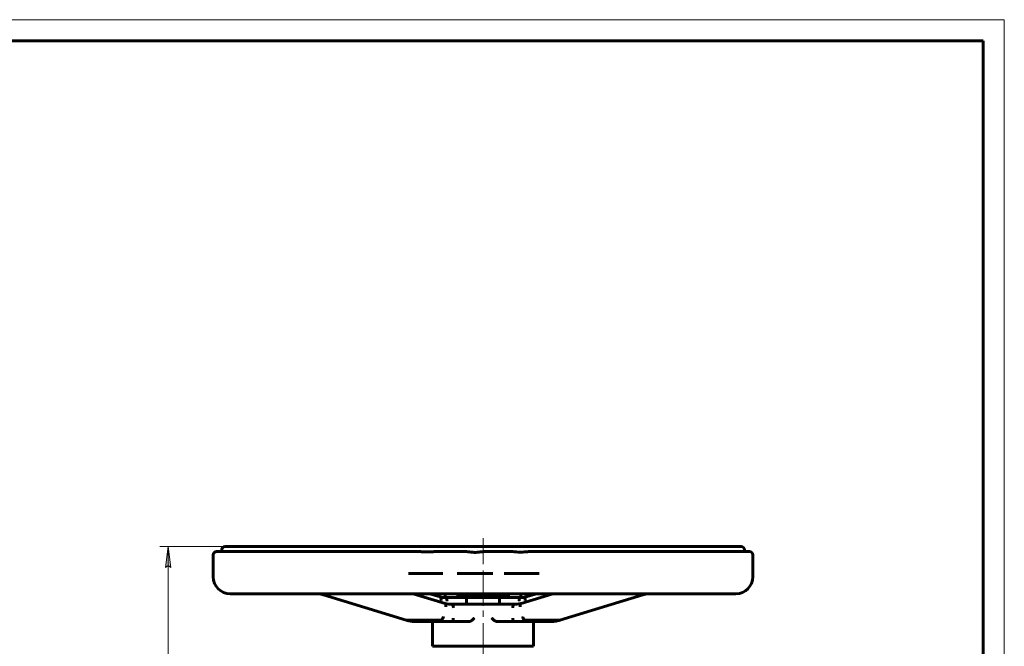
# Model space of a CAD drawing. Header units: millimetres. Extents: x 0 to 594, y 0 to 420.
# Tile 7 of 7: x 360 to 594, y 271 to 420. Entities that reach past the tile are written whole.
import ezdxf

# ---------------------------------------------------------------- set-up
doc = ezdxf.new("R2010")
doc.units = ezdxf.units.MM
for name, pattern in [('K5LT_AXLED', [12, 7.5, -1.5, 1.5, -1.5]), ('K5LT_BASIC', [0]), ('K5LT_THIN', [0])]:
    doc.linetypes.add(name, pattern=pattern)
doc.layers.add('Системный слой', color=7, linetype='Continuous')
doc.layers.add('Системный слой (1)', color=7, linetype='Continuous', true_color=0x6c6c6c)
doc.styles.add('KDIMTEXTSTYLE', font='txt', dxfattribs={"width": 0.96, "oblique": 15, "height": 5})
doc.styles.add('KTEXTSTYLE', font='txt', dxfattribs={"width": 0.96, "height": 5})
doc.dimstyles.new('KDIMSTYLE (0.40)', dxfattribs={"dimtxt": 5, "dimasz": 1, "dimexe": 2, "dimexo": 0, "dimgap": 1, "dimtad": 1, "dimlfac": 2.5, "dimtxsty": 'KDIMTEXTSTYLE', "dimsah": 1, "dimcen": 0, "dimdle": 1, "dimadec": 0, "dimazin": 0, "dimtfac": 0.667, "dimtmove": 0, "dimatfit": 3, "dimfxl": 1, "dimtvp": 1, "dimtolj": 1, "dimtzin": 0, "dimarcsym": 0})

# ---------------------------------------------------------------- blocks, each defined once
blk = doc.blocks.new('U41')
at = {"layer": 'Системный слой (1)', "color": 143, "linetype": 'K5LT_BASIC', "lineweight": 60, "true_color": 0x33acca}
for p, q in [((461.32, 281.5), (461.76, 281.4)), ((461.76, 281.4), (462.2, 281.34)), ((462.2, 281.34), (462.65, 281.32))]:
    blk.add_line(p, q, dxfattribs=at)
blk = doc.blocks.new('U42')
at = {"layer": 'Системный слой (1)', "color": 143, "linetype": 'K5LT_BASIC', "lineweight": 60, "true_color": 0x33acca}
for p, q in [((479.15, 281.11), (479.16, 281.19)), ((479.15, 281.07), (479.15, 281.11)), ((479.15, 281.04), (479.15, 281.07)), ((479.15, 281.03), (479.15, 281.04)), ((479.15, 280.93), (479.15, 281.03)), ((479.15, 281.03), (479.15, 281.03)), ((479.16, 280.83), (479.15, 280.93)), ((479.16, 281.19), (479.18, 281.28)), ((479.17, 280.78), (479.16, 280.83)), ((479.18, 280.76), (479.17, 280.78)), ((479.18, 281.28), (479.19, 281.29)), ((479.18, 281.28), (479.18, 281.28)), ((479.18, 280.74), (479.18, 280.76)), ((479.18, 280.73), (479.18, 280.74)), ((479.18, 280.74), (479.18, 280.74)), ((479.18, 280.73), (479.18, 280.73)), ((479.19, 281.31), (479.2, 281.34)), ((479.19, 281.29), (479.19, 281.31)), ((479.2, 281.34), (479.24, 281.39)), ((479.24, 281.39), (479.28, 281.44)), ((479.28, 281.45), (479.29, 281.46)), ((479.28, 281.44), (479.28, 281.45)), ((479.28, 281.44), (479.28, 281.44)), ((479.29, 281.46), (479.31, 281.47)), ((479.31, 281.47), (479.34, 281.49)), ((479.34, 281.49), (479.36, 281.49)), ((479.36, 281.49), (479.36, 281.5)), ((479.36, 281.5), (479.37, 281.5)), ((479.36, 281.49), (479.36, 281.49))]:
    blk.add_line(p, q, dxfattribs=at)
blk = doc.blocks.new('U43')
at = {"layer": 'Системный слой (1)', "color": 143, "linetype": 'K5LT_BASIC', "lineweight": 60, "true_color": 0x33acca}
for p, q in [((479.53, 282.92), (479.86, 282.94)), ((479.86, 282.94), (480.19, 282.98)), ((480.19, 282.98), (480.51, 283.04))]:
    blk.add_line(p, q, dxfattribs=at)
blk = doc.blocks.new('U44')
at = {"layer": 'Системный слой (1)', "color": 143, "linetype": 'K5LT_BASIC', "lineweight": 60, "true_color": 0x33acca}
for p, q in [((508.27, 283.53), (508.21, 283.51)), ((508.59, 283.63), (508.27, 283.53)), ((508.84, 283.7), (508.59, 283.63)), ((508.96, 283.74), (508.84, 283.7)), ((509.02, 283.75), (508.96, 283.74)), ((509.05, 283.76), (509.02, 283.75)), ((509.07, 283.77), (509.05, 283.76)), ((509.08, 283.77), (509.07, 283.77)), ((509.09, 283.77), (509.08, 283.77)), ((509.1, 283.78), (509.09, 283.77)), ((509.11, 283.78), (509.1, 283.78)), ((509.1, 283.78), (509.1, 283.78)), ((509.12, 283.78), (509.11, 283.78)), ((509.11, 283.78), (509.11, 283.78)), ((509.13, 283.79), (509.12, 283.78)), ((509.12, 283.78), (509.12, 283.78)), ((509.15, 283.79), (509.13, 283.79)), ((509.19, 283.8), (509.15, 283.79))]:
    blk.add_line(p, q, dxfattribs=at)
blk = doc.blocks.new('U45')
at = {"layer": 'Системный слой (1)', "color": 143, "linetype": 'K5LT_BASIC', "lineweight": 60, "true_color": 0x33acca}
for p, q in [((460.17, 283.04), (460.49, 282.98)), ((460.49, 282.98), (460.82, 282.94)), ((460.82, 282.94), (461.15, 282.92))]:
    blk.add_line(p, q, dxfattribs=at)
blk = doc.blocks.new('U46')
at = {"layer": 'Системный слой (1)', "color": 143, "linetype": 'K5LT_BASIC', "lineweight": 60, "true_color": 0x33acca}
for p, q in [((418.91, 293.8), (407.14, 293.8)), ((452.9, 293.8), (418.91, 293.8))]:
    blk.add_line(p, q, dxfattribs=at)
blk = doc.blocks.new('U47')
at = {"layer": 'Системный слой (1)', "color": 143, "linetype": 'K5LT_BASIC', "lineweight": 60, "true_color": 0x33acca}
for p, q in [((477.41, 278), (477.41, 278.01)), ((477.41, 277.89), (477.41, 278)), ((477.41, 278), (477.41, 278)), ((477.42, 277.79), (477.41, 277.89)), ((477.43, 277.74), (477.42, 277.79)), ((477.43, 277.71), (477.43, 277.74)), ((477.44, 277.7), (477.43, 277.71)), ((477.44, 277.69), (477.44, 277.7)), ((477.46, 277.59), (477.44, 277.69)), ((477.49, 277.51), (477.46, 277.59)), ((477.51, 277.47), (477.49, 277.51)), ((477.51, 277.45), (477.51, 277.47)), ((477.52, 277.44), (477.51, 277.45)), ((477.56, 277.36), (477.52, 277.44)), ((477.52, 277.44), (477.52, 277.44)), ((477.61, 277.31), (477.56, 277.36)), ((477.63, 277.28), (477.61, 277.31)), ((477.64, 277.27), (477.63, 277.28)), ((477.65, 277.27), (477.64, 277.27)), ((477.64, 277.27), (477.64, 277.27)), ((477.79, 277.21), (477.65, 277.27)), ((477.8, 277.21), (477.79, 277.21))]:
    blk.add_line(p, q, dxfattribs=at)
blk = doc.blocks.new('U48')
at = {"layer": 'Системный слой (1)', "color": 143, "linetype": 'K5LT_BASIC', "lineweight": 60, "true_color": 0x33acca}
for p, q in [((488.55, 277.52), (488.53, 277.51)), ((488.56, 277.52), (488.55, 277.52)), ((488.58, 277.52), (488.56, 277.52)), ((488.59, 277.52), (488.58, 277.52))]:
    blk.add_line(p, q, dxfattribs=at)
blk = doc.blocks.new('U49')
at = {"layer": 'Системный слой (1)', "color": 143, "linetype": 'K5LT_BASIC', "lineweight": 60, "true_color": 0x33acca}
for p, q in [((463.27, 278.01), (463.27, 278)), ((463.27, 278), (463.27, 277.99)), ((463.27, 277.99), (463.27, 277.99)), ((463.27, 277.99), (463.27, 277.97)), ((463.27, 277.97), (463.27, 277.95)), ((462.94, 277.21), (462.88, 277.21)), ((462.88, 277.21), (462.88, 277.21)), ((462.98, 277.23), (462.94, 277.21)), ((463.01, 277.25), (462.98, 277.23)), ((463.02, 277.26), (463.01, 277.25)), ((463.03, 277.26), (463.02, 277.26)), ((463.08, 277.31), (463.03, 277.26)), ((463.03, 277.26), (463.03, 277.26)), ((463.12, 277.37), (463.08, 277.31)), ((463.14, 277.4), (463.12, 277.37)), ((463.15, 277.42), (463.14, 277.4)), ((463.16, 277.43), (463.15, 277.43)), ((463.15, 277.43), (463.15, 277.42)), ((463.19, 277.52), (463.16, 277.43)), ((463.22, 277.6), (463.19, 277.52)), ((463.23, 277.65), (463.22, 277.6)), ((463.24, 277.67), (463.23, 277.65)), ((463.26, 277.79), (463.24, 277.69)), ((463.24, 277.69), (463.24, 277.68)), ((463.24, 277.68), (463.24, 277.67)), ((463.27, 277.89), (463.26, 277.79)), ((463.27, 277.95), (463.27, 277.89))]:
    blk.add_line(p, q, dxfattribs=at)
blk = doc.blocks.new('U50')
at = {"layer": 'Системный слой (1)', "color": 143, "linetype": 'K5LT_BASIC', "lineweight": 60, "true_color": 0x33acca}
for p, q in [((452.1, 277.52), (452.09, 277.52)), ((452.11, 277.52), (452.1, 277.52)), ((452.13, 277.52), (452.11, 277.52)), ((452.15, 277.51), (452.13, 277.52))]:
    blk.add_line(p, q, dxfattribs=at)
blk = doc.blocks.new('U51')
at = {"layer": 'Системный слой (1)', "color": 143, "linetype": 'K5LT_BASIC', "lineweight": 60, "true_color": 0x33acca}
for p, q in [((431.49, 283.8), (431.82, 283.71)), ((431.82, 283.71), (432.15, 283.61)), ((432.15, 283.61), (432.47, 283.51)), ((432.47, 283.51), (432.47, 283.51)), ((432.47, 283.51), (432.47, 283.51)), ((432.47, 283.51), (432.47, 283.51)), ((432.47, 283.51), (432.47, 283.51)), ((432.47, 283.51), (432.47, 283.51)), ((432.47, 283.51), (432.47, 283.51)), ((432.47, 283.51), (432.47, 283.51)), ((432.47, 283.51), (432.47, 283.51)), ((432.47, 283.51), (432.47, 283.51)), ((432.47, 283.51), (432.47, 283.51))]:
    blk.add_line(p, q, dxfattribs=at)
blk = doc.blocks.new('U52')
at = {"layer": 'Системный слой (1)', "color": 143, "linetype": 'K5LT_BASIC', "lineweight": 60, "true_color": 0x33acca}
for p, q in [((478.03, 281.32), (478.38, 281.34)), ((478.38, 281.34), (478.83, 281.39)), ((478.83, 281.39), (479.27, 281.47)), ((479.27, 281.47), (479.36, 281.5))]:
    blk.add_line(p, q, dxfattribs=at)
blk = doc.blocks.new('U53')
at = {"layer": 'Системный слой (1)', "color": 143, "linetype": 'K5LT_BASIC', "lineweight": 60, "true_color": 0x33acca}
for p, q in [((514.45, 293.8), (483.45, 293.8)), ((533.54, 293.8), (514.45, 293.8))]:
    blk.add_line(p, q, dxfattribs=at)
blk = doc.blocks.new('U54')
at = {"layer": 'Системный слой (1)', "color": 143, "linetype": 'K5LT_BASIC', "lineweight": 60, "true_color": 0x33acca}
for p, q in [((461.31, 281.5), (461.31, 281.5)), ((461.31, 281.5), (461.32, 281.49)), ((461.32, 281.49), (461.32, 281.49)), ((461.32, 281.49), (461.4, 281.44)), ((461.4, 281.44), (461.41, 281.44)), ((461.41, 281.44), (461.41, 281.44)), ((461.41, 281.44), (461.42, 281.43)), ((461.42, 281.43), (461.43, 281.41)), ((461.43, 281.41), (461.46, 281.37)), ((461.46, 281.37), (461.5, 281.28)), ((461.5, 281.28), (461.5, 281.27)), ((461.5, 281.27), (461.5, 281.26)), ((461.5, 281.26), (461.51, 281.24)), ((461.52, 280.84), (461.5, 280.73)), ((461.5, 280.73), (461.5, 280.73)), ((461.5, 280.73), (461.5, 280.73)), ((461.51, 281.24), (461.51, 281.21)), ((461.51, 281.21), (461.53, 281.13)), ((461.53, 280.94), (461.52, 280.84)), ((461.53, 281.13), (461.53, 281.03)), ((461.53, 281.03), (461.53, 281.02)), ((461.53, 281.02), (461.53, 281.01)), ((461.53, 281.01), (461.53, 280.99)), ((461.53, 280.99), (461.53, 280.94))]:
    blk.add_line(p, q, dxfattribs=at)
blk = doc.blocks.new('D13')
at = {"layer": 'Системный слой (1)'}
for points in [[(396.29, 290), (395.63, 295), (394.97, 290), (395.63, 290.5)], [(395.63, 183), (396.29, 188), (395.63, 187.5), (394.97, 188)]]:
    blk.add_hatch(color=7, dxfattribs=at).paths.add_polyline_path(points)
at = {"layer": 'Системный слой (1)', "color": 7, "linetype": 'K5LT_THIN', "lineweight": 18, "true_color": 0xffffff}
for p, q in [((409.14, 295), (393.63, 295)), ((394.97, 290), (395.63, 295)), ((395.63, 295), (396.29, 290)), ((395.63, 290.5), (394.97, 290)), ((396.29, 290), (395.63, 290.5)), ((395.63, 183), (394.97, 188)), ((394.97, 188), (395.63, 187.5)), ((395.63, 187.5), (396.29, 188)), ((396.29, 188), (395.63, 183)), ((504.65, 183), (393.63, 183))]:
    blk.add_line(p, q, dxfattribs=at)
blk.add_wipeout([(394.63, 233.33), (387.25, 233.33), (387.25, 244.22), (394.63, 244.22)]).dxf.layer = 'Системный слой (1)'
blk.add_line((395.63, 295), (395.63, 183), dxfattribs=at)
at = {"layer": 'Системный слой (1)', "color": 7, "insert": (388.05, 233.33), "char_height": 5, "attachment_point": 1, "rotation": 90, "style": 'KTEXTSTYLE'}
blk.add_mtext('\\fArial|b0|c204|p34;\\H5.0;\\W1.000;\\Q15;\\fGOST Type AU|b0|i0|c204|p34;\\Q15;\\W0.960;280', dxfattribs=at)
blk = doc.blocks.new('KDIMARROW_01')
at = {"layer": 'Системный слой'}
blk.add_hatch(color=0, dxfattribs=at).paths.add_polyline_path([(0, 0), (-5, 0.66), (-4.5, 0), (-5, -0.66)])
at = {"layer": 'Системный слой', "color": 0, "linetype": 'K5LT_THIN', "lineweight": 18}
for p, q in [((-4.5, 0), (-5, 0.66)), ((-5, 0.66), (0, 0)), ((0, 0), (-5, -0.66)), ((-5, -0.66), (-4.5, 0))]:
    blk.add_line(p, q, dxfattribs=at)
at = {"layer": 'Системный слой (1)', "color": 0, "linetype": 'K5LT_THIN', "lineweight": 18}
blk.add_line((504.65, 183), (504.25, 183), dxfattribs=at)
blk = doc.blocks.new('U68')
at = {"color": 7, "linetype": 'K5LT_THIN', "lineweight": 18, "true_color": 0xffffff}
for p, q in [((0, 420), (594, 420)), ((594, 420), (594, 0))]:
    blk.add_line(p, q, dxfattribs=at)
at = {"color": 143, "linetype": 'K5LT_BASIC', "lineweight": 60, "true_color": 0x33acca}
for p, q in [((20, 415), (589, 415)), ((589, 415), (589, 5))]:
    blk.add_line(p, q, dxfattribs=at)

msp = doc.modelspace()

# ---------------------------------------------------------------- linework, layer by layer
at = {"layer": 'Системный слой (1)', "color": 30, "linetype": 'K5LT_AXLED', "lineweight": 18, "true_color": 0xff8000}
for p, q in [((470.3394, 291.8032), (470.3394, 297.0032)), ((470.3394, 281.8032), (470.3394, 295.0032)), ((470.3394, 280.9297), (470.3394, 285.3297)), ((470.3394, 269.3297), (470.3394, 282.5297)), ((470.3394, 213.0032), (470.3394, 273.3296))]:
    msp.add_line(p, q, dxfattribs=at)
at = {"layer": 'Системный слой (1)', "color": 143, "linetype": 'K5LT_BASIC', "lineweight": 60, "true_color": 0x33acca}
for p, q in [((531.5394, 295.0032), (409.1394, 295.0032)), ((523.705, 295.0032), (523.8278, 295.0032)), ((524.6772, 295.0032), (524.7525, 295.0032)), ((406.3394, 287.8032), (406.3394, 293.0032)), ((408.3394, 293.8032), (408.3394, 294.2032)), ((455.1723, 293.8032), (452.8971, 293.8032)), ((460.8799, 293.8032), (459.0739, 293.8032)), ((464.2454, 293.8032), (460.8799, 293.8032)), ((466.0863, 293.8032), (464.2454, 293.8032)), ((472.6426, 293.8032), (470.8682, 293.8032)), ((475.3158, 293.8032), (472.6426, 293.8032)), ((477.0742, 293.8032), (475.3158, 293.8032)), ((483.4547, 293.8032), (481.3795, 293.8032)), ((532.3394, 293.8032), (532.3394, 294.2032)), ((534.3394, 287.8032), (534.3394, 293.0032)), ((460.7601, 288.6032), (452.6763, 288.6032)), ((470.3394, 288.6032), (464.1683, 288.6032)), ((472.6717, 288.6032), (470.3394, 288.6032)), ((483.6207, 288.6032), (475.3788, 288.6032)), ((410.3394, 283.8032), (530.3394, 283.8032)), ((452.0932, 277.5229), (432.4715, 283.5117)), ((461.3192, 281.4939), (453.7531, 283.8032)), ((460.1733, 283.0408), (457.6753, 283.8032)), ((461.3789, 282.9297), (460.9181, 282.9297)), ((461.3394, 283.8032), (461.3394, 282.9297)), ((466.3667, 282.9297), (461.3789, 282.9297)), ((464.3394, 283.8032), (464.3394, 283.3297)), ((464.3394, 282.9297), (464.3394, 283.3297)), ((464.3394, 283.3297), (476.3394, 283.3297)), ((474.3121, 282.9297), (466.3667, 282.9297)), ((479.2998, 282.9297), (474.3121, 282.9297)), ((476.3394, 283.3297), (476.3394, 283.8032)), ((476.3394, 282.9297), (476.3394, 283.3297)), ((479.7607, 282.9297), (479.2998, 282.9297)), ((479.3394, 282.9297), (479.3394, 283.8032)), ((479.3596, 281.4939), (486.9257, 283.8032)), ((480.5055, 283.0408), (483.0034, 283.8032)), ((488.5856, 277.5229), (508.2072, 283.5117)), ((462.8789, 281.3297), (462.4168, 281.3297)), ((467.3085, 281.3297), (462.8789, 281.3297)), ((466.4112, 281.3297), (466.4112, 282.1297)), ((468.3873, 281.3297), (467.3085, 281.3297)), ((472.2914, 281.3297), (468.3873, 281.3297)), ((473.3703, 281.3297), (472.2914, 281.3297)), ((477.7998, 281.3297), (473.3703, 281.3297)), ((474.2676, 282.1297), (474.2676, 281.3297)), ((478.262, 281.3297), (477.7998, 281.3297)), ((452.1497, 277.5145), (460.3497, 277.5145)), ((462.6457, 277.2019), (454.4457, 277.2019)), ((458.3394, 271.3297), (458.3394, 277.2019)), ((462.8789, 277.2051), (466.8519, 277.2051)), ((473.8269, 277.2051), (477.7998, 277.2051)), ((486.2331, 277.2019), (478.0331, 277.2019)), ((480.329, 277.5145), (488.529, 277.5145)), ((482.3394, 271.3297), (482.3394, 277.2019)), ((458.3394, 271.3297), (482.3394, 271.3297))]:
    msp.add_line(p, q, dxfattribs=at)
for centre, radius, start, end in [((409.1394, 294.2032), 0.8, 90, 180), ((531.5394, 294.2032), 0.8, 0, 90), ((407.1394, 293.0032), 0.8, 90, 180), ((533.5394, 293.0032), 0.8, 0, 90), ((410.3394, 287.8032), 4, 180, 270), ((530.3394, 287.8032), 4, 270, 0)]:
    msp.add_arc(centre, radius, start, end, dxfattribs=at)
for centre, major_axis, start_param, end_param in [((432.7051, 284.2768), (-0.2335, -0.7652), 0, 0.00086009), ((507.9737, 284.2768), (-0.2335, 0.7652), 3.14073301, 3.14159265)]:
    msp.add_ellipse(centre, major_axis=major_axis, ratio=0.48339832, start_param=start_param, end_param=end_param, dxfattribs=at)
for points, knots in [([(455.1723, 293.8032), (455.184, 293.8032), (455.1957, 293.8032), (455.5676, 293.8013), (455.9455, 293.772), (456.6089, 293.7364), (456.8499, 293.7274), (457.3746, 293.7274), (457.616, 293.736), (458.2797, 293.7713), (458.6613, 293.801), (459.0466, 293.8032), (459.0602, 293.8032), (459.0739, 293.8032)], [2.831714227, 2.831714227, 2.831714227, 2.831714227, 2.839604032, 2.839604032, 3.083365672, 3.083365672, 3.242520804, 3.242520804, 3.398463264, 3.398463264, 3.628042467, 3.628042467, 3.636349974, 3.636349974, 3.636349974, 3.636349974]), ([(466.0863, 293.8032), (466.5292, 293.8032), (466.9939, 293.7402), (467.7235, 293.6577), (467.9841, 293.6322), (468.4868, 293.6162), (468.6999, 293.6202), (469.2649, 293.657), (469.5973, 293.7006), (470.0655, 293.7532), (470.201, 293.7675), (470.3394, 293.779)], [1.627133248, 1.627133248, 1.627133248, 1.627133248, 1.835542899, 1.835542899, 1.959791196, 1.959791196, 2.057937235, 2.057937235, 2.203000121, 2.203000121, 2.258703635, 2.258703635, 2.258703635, 2.258703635]), ([(477.0742, 293.8032), (477.4729, 293.8032), (477.8878, 293.7615), (478.5799, 293.7071), (478.8278, 293.6915), (479.3359, 293.6837), (479.5617, 293.6898), (480.1645, 293.7249), (480.5095, 293.761), (481.0204, 293.7946), (481.1989, 293.8032), (481.3795, 293.8032)], [1.578670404, 1.578670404, 1.578670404, 1.578670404, 1.751858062, 1.751858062, 1.861987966, 1.861987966, 1.959768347, 1.959768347, 2.105568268, 2.105568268, 2.177272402, 2.177272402, 2.177272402, 2.177272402]), ([(460.1733, 283.0408), (460.2034, 283.0316), (460.2313, 283.0149), (460.2966, 282.9524), (460.3288, 282.896), (460.3734, 282.7537), (460.3854, 282.6691), (460.3875, 282.4809), (460.3771, 282.3787), (460.3556, 282.274), (460.3553, 282.2725), (460.355, 282.271)], [-0.284671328, -0.284671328, -0.284671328, -0.284671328, -0.235935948, -0.235935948, -0.157814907, -0.157814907, -0.079671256, -0.079671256, 0, 0, 0.001152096, 0.001152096, 0.001152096, 0.001152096]), ([(461.3789, 282.9297), (461.431, 282.9297), (461.483, 282.9094), (461.581, 282.8303), (461.626, 282.7723), (461.7031, 282.626), (461.7344, 282.5391), (461.7795, 282.3455), (461.7924, 282.2405), (461.7948, 282.1328), (461.7948, 282.1312), (461.7949, 282.1297)], [-0.314045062, -0.314045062, -0.314045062, -0.314045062, -0.235935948, -0.235935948, -0.157814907, -0.157814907, -0.079671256, -0.079671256, 0, 0, 0.001152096, 0.001152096, 0.001152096, 0.001152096]), ([(466.4112, 282.1297), (466.4112, 282.2235), (466.4101, 282.3158), (466.4058, 282.4943), (466.4026, 282.5773), (466.3947, 282.7285), (466.3899, 282.7924), (466.3818, 282.8687), (466.3787, 282.8912), (466.3726, 282.9217), (466.3696, 282.9295), (466.3668, 282.9297), (466.3668, 282.9297), (466.3667, 282.9297)], [0, 0, 0, 0, 0.070322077, 0.070322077, 0.144390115, 0.144390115, 0.226924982, 0.226924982, 0.279825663, 0.279825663, 0.333458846, 0.333458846, 0.334171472, 0.334171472, 0.334171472, 0.334171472]), ([(474.3121, 282.9297), (474.312, 282.9297), (474.312, 282.9297), (474.3092, 282.9295), (474.3062, 282.9217), (474.3001, 282.8912), (474.297, 282.8687), (474.2889, 282.7924), (474.2841, 282.7285), (474.2761, 282.5773), (474.273, 282.4943), (474.2687, 282.3158), (474.2676, 282.2235), (474.2676, 282.1297)], [-0.00071541, -0.00071541, -0.00071541, -0.00071541, 0, 0, 0.053842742, 0.053842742, 0.10695012, 0.10695012, 0.189807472, 0.189807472, 0.264164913, 0.264164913, 0.334761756, 0.334761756, 0.334761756, 0.334761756]), ([(478.8839, 282.1297), (478.884, 282.1312), (478.884, 282.1328), (478.8864, 282.2405), (478.8993, 282.3455), (478.9444, 282.5391), (478.9757, 282.626), (479.0528, 282.7723), (479.0978, 282.8303), (479.1958, 282.9094), (479.2478, 282.9297), (479.2998, 282.9297)], [-0.315193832, -0.315193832, -0.315193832, -0.315193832, -0.314041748, -0.314041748, -0.234371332, -0.234371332, -0.156228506, -0.156228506, -0.07810829, -0.07810829, 0, 0, 0, 0]), ([(480.3238, 282.271), (480.3235, 282.2725), (480.3232, 282.274), (480.302, 282.3768), (480.2916, 282.477), (480.2929, 282.6641), (480.3045, 282.7491), (480.3483, 282.8925), (480.3802, 282.9496), (480.4458, 283.0139), (480.4745, 283.0313), (480.5055, 283.0408)], [-0.629036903, -0.629036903, -0.629036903, -0.629036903, -0.627884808, -0.627884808, -0.54971829, -0.54971829, -0.47156008, -0.47156008, -0.393422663, -0.393422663, -0.343224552, -0.343224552, -0.343224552, -0.343224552]), ([(462.8789, 281.3297), (462.931, 281.3297), (462.9829, 281.3094), (463.0806, 281.2303), (463.1253, 281.1723), (463.2018, 281.026), (463.2327, 280.939), (463.277, 280.7455), (463.2894, 280.6405), (463.2914, 280.5328), (463.2914, 280.5313), (463.2914, 280.5297)], [-0.31402163, -0.31402163, -0.31402163, -0.31402163, -0.23590476, -0.23590476, -0.157780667, -0.157780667, -0.079642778, -0.079642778, 0, 0, 0.001159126, 0.001159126, 0.001159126, 0.001159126]), ([(477.3873, 280.5297), (477.3874, 280.5313), (477.3874, 280.5328), (477.3893, 280.6405), (477.4018, 280.7455), (477.4461, 280.939), (477.477, 281.026), (477.5534, 281.1723), (477.5982, 281.2303), (477.6959, 281.3094), (477.7478, 281.3297), (477.7998, 281.3297)], [-0.315178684, -0.315178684, -0.315178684, -0.315178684, -0.314019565, -0.314019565, -0.234377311, -0.234377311, -0.156239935, -0.156239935, -0.078116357, -0.078116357, 0, 0, 0, 0]), ([(460.9187, 278.2904), (460.9184, 278.2889), (460.9181, 278.2873), (460.895, 278.1829), (460.862, 278.0811), (460.7799, 277.8935), (460.732, 277.8091), (460.6269, 277.6672), (460.5708, 277.611), (460.4577, 277.5343), (460.4018, 277.5145), (460.3497, 277.5145)], [-0.001203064, -0.001203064, -0.001203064, -0.001203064, 0, 0, 0.079579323, 0.079579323, 0.157711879, 0.157711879, 0.235838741, 0.235838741, 0.313962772, 0.313962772, 0.313962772, 0.313962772]), ([(468.2479, 278.0051), (468.2473, 278.0045), (468.2468, 278.0039), (468.1209, 277.8718), (467.9214, 277.6538), (467.6553, 277.4589), (467.6157, 277.4316), (467.5731, 277.4052)], [-0.000632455, -0.000632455, -0.000632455, -0.000632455, 0, 0, 0.137182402, 0.137182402, 0.158988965, 0.158988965, 0.158988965, 0.158988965]), ([(473.1057, 277.4052), (473.0631, 277.4316), (473.0235, 277.4589), (472.7574, 277.6538), (472.5579, 277.8718), (472.432, 278.0039), (472.4315, 278.0045), (472.4309, 278.0051)], [0.664516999, 0.664516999, 0.664516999, 0.664516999, 0.686324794, 0.686324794, 0.823513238, 0.823513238, 0.824145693, 0.824145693, 0.824145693, 0.824145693]), ([(480.329, 277.5145), (480.277, 277.5145), (480.2211, 277.5343), (480.108, 277.611), (480.0519, 277.6672), (479.9468, 277.8091), (479.8989, 277.8935), (479.8168, 278.0811), (479.7838, 278.1829), (479.7607, 278.2873), (479.7604, 278.2889), (479.7601, 278.2904)], [0, 0, 0, 0, 0.078123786, 0.078123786, 0.156250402, 0.156250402, 0.234382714, 0.234382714, 0.313961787, 0.313961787, 0.315164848, 0.315164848, 0.315164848, 0.315164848]), ([(452.0979, 277.5215), (452.1047, 277.5196), (452.1114, 277.5178), (452.1294, 277.5128), (452.1406, 277.5098), (452.1743, 277.5007), (452.1968, 277.4947), (452.2644, 277.4771), (452.3095, 277.4657), (452.445, 277.4325), (452.5357, 277.4119), (452.7819, 277.3598), (452.9379, 277.3312), (453.251, 277.2823), (453.408, 277.2622), (453.7229, 277.2304), (453.8806, 277.2187), (454.1675, 277.2054), (454.2966, 277.2022), (454.4324, 277.2019), (454.4391, 277.2019), (454.4457, 277.2019)], [0, 0, 0, 0, 0.12288388, 0.12288388, 0.32769034, 0.32769034, 0.73730326, 0.73730326, 1.5565291, 1.5565291, 3.19498078, 3.19498078, 5.99498078, 5.99498078, 8.79498078, 8.79498078, 11.59498078, 11.59498078, 13.88172089, 13.88172089, 14, 14, 14, 14]), ([(462.8844, 277.2051), (462.8835, 277.2051), (462.8826, 277.2051), (462.8767, 277.2049), (462.8717, 277.2048), (462.852, 277.2043), (462.8372, 277.204), (462.806, 277.2033), (462.7895, 277.203), (462.7565, 277.2026), (462.74, 277.2024), (462.707, 277.2021), (462.6905, 277.202), (462.6646, 277.2019), (462.6552, 277.2019), (462.6457, 277.2019), (462.6457, 277.2019), (462.6457, 277.2019)], [0.17867689, 0.17867689, 0.17867689, 0.17867689, 0.23410109, 0.23410109, 0.53603068, 0.53603068, 1.42941514, 1.42941514, 2.42941514, 2.42941514, 3.42941514, 3.42941514, 4.42941514, 4.42941514, 4.99976041, 4.99976041, 5, 5, 5, 5]), ([(467.5731, 277.4052), (467.5288, 277.3776), (467.4443, 277.3325), (467.3137, 277.2805), (467.1892, 277.244), (467.0639, 277.2194), (466.9509, 277.2073), (466.8812, 277.2051), (466.8519, 277.2051)], [0, 0, 0, 0, 1.89374227, 3.4059046, 4.90849813, 6.40256466, 7.88894832, 9, 9, 9, 9]), ([(473.8269, 277.2051), (473.7883, 277.2051), (473.7098, 277.2083), (473.5936, 277.223), (473.4784, 277.2472), (473.3402, 277.2881), (473.2136, 277.3423), (473.1308, 277.3895), (473.1057, 277.4052)], [0, 0, 0, 0, 1.462041, 2.91177222, 4.19909964, 5.61081542, 7.93895608, 9, 9, 9, 9]), ([(477.7944, 277.2051), (477.7953, 277.2051), (477.7962, 277.2051), (477.8021, 277.2049), (477.8071, 277.2048), (477.8268, 277.2043), (477.8416, 277.204), (477.8728, 277.2033), (477.8893, 277.203), (477.9223, 277.2026), (477.9388, 277.2024), (477.9718, 277.2021), (477.9883, 277.202), (478.0142, 277.2019), (478.0236, 277.2019), (478.033, 277.2019), (478.0331, 277.2019), (478.0331, 277.2019)], [0.17867689, 0.17867689, 0.17867689, 0.17867689, 0.23410109, 0.23410109, 0.53603068, 0.53603068, 1.42941514, 1.42941514, 2.42941514, 2.42941514, 3.42941514, 3.42941514, 4.42941514, 4.42941514, 4.99976042, 4.99976042, 5, 5, 5, 5]), ([(486.2331, 277.2019), (486.2353, 277.2019), (486.2375, 277.2019), (486.2434, 277.2019), (486.2471, 277.2019), (486.2575, 277.2019), (486.2642, 277.2019), (486.2835, 277.202), (486.2961, 277.2021), (486.3332, 277.2024), (486.3577, 277.2027), (486.4281, 277.2039), (486.4741, 277.2051), (486.606, 277.2094), (486.692, 277.2135), (486.9357, 277.2287), (487.0933, 277.2428), (487.4077, 277.2796), (487.5645, 277.3022), (487.877, 277.356), (488.0326, 277.3871), (488.3192, 277.4524), (488.4504, 277.4854), (488.5809, 277.5215)], [0, 0, 0, 0, 0.0394177, 0.0394177, 0.10511387, 0.10511387, 0.22336698, 0.22336698, 0.44673396, 0.44673396, 0.88032869, 0.88032869, 1.69494676, 1.69494676, 3.21904018, 3.21904018, 6.01904018, 6.01904018, 8.81904018, 8.81904018, 11.61904018, 11.61904018, 14, 14, 14, 14])]:
    msp.add_open_spline(points, degree=3, knots=knots, dxfattribs=at)
msp.add_open_spline([(470.3394, 293.779), (470.5129, 293.7933), (470.6909, 293.8032), (470.8682, 293.8032)], degree=3, dxfattribs=at)

# ---------------------------------------------------------------- block references
at = {"layer": 'Системный слой (1)'}
for name in ['U46', 'U53', 'U51', 'U45', 'U43', 'U44', 'U54', 'U41', 'U52', 'U42', 'U49', 'U47', 'U50', 'U48']:
    msp.add_blockref(name, (0, 0), dxfattribs=at)

# ---------------------------------------------------------------- next in the draw order: dimensions: what is measured, and where the dimension line sits
at = {"layer": 'Системный слой (1)', "color": 7}
dim = msp.add_linear_dim(base=(395.6329, 295.0032), p1=(504.6509, 183.0032), p2=(409.1394, 295.0032), angle=90, dimstyle='KDIMSTYLE (0.40)', override={"dimexo": 0, "dimpost": '\\fGOST Type AU|b0|c204|p34;\\H5.0;\\W0.960;\\Q15;<>', "dimblk1": 'KDIMARROW_01', "dimblk2": 'KDIMARROW_01', "dimse1": 0, "dimse2": 0, "dimclrt": 7, "dimtol": 1, "dimtp": 0, "dimtm": 0, "dimtdec": 5, "dimtolj": 1}, dxfattribs=at)
dim.commit()
dim.dimension.update_dxf_attribs({"geometry": 'D13', "text_midpoint": (395.6329, 239.0032), "dimtype": 160})

# ---------------------------------------------------------------- next in the draw order: block references
msp.add_blockref('U68', (0, 0))

doc.saveas('drawing.dxf')
